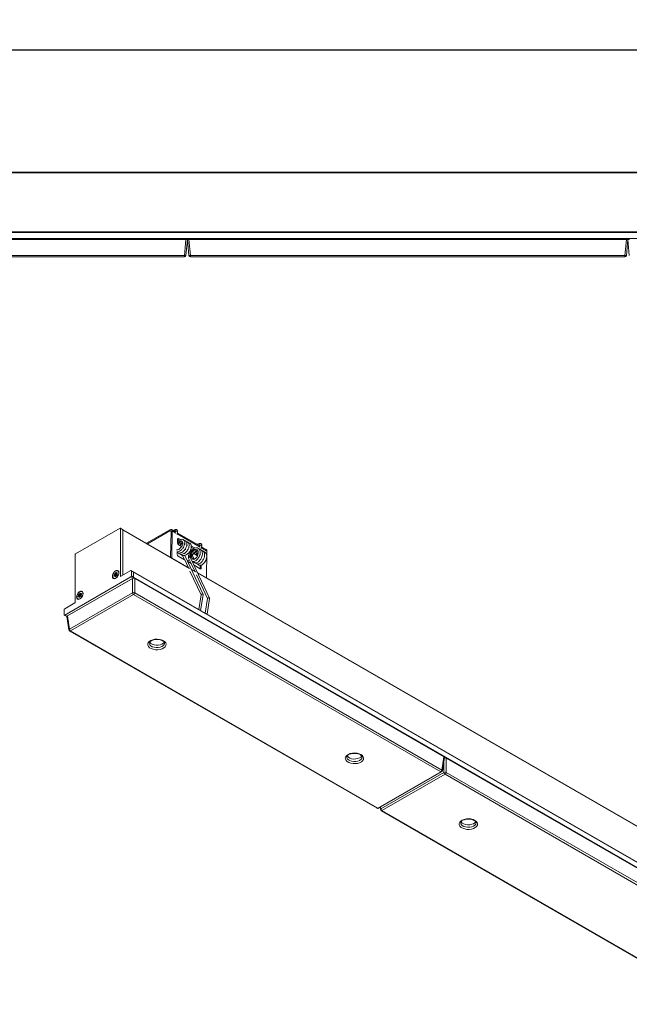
# Model space of a CAD drawing. Header units: millimetres. Extents: x 14 to 402, y 54 to 274.
# Tile 3 of 6: x 93 to 172, y 145 to 274. Entities that reach past the tile are written whole.
import ezdxf

# ---------------------------------------------------------------- set-up
doc = ezdxf.new("R2010")
doc.units = ezdxf.units.MM
doc.layers.add('SLD-0', color=179, linetype='Continuous')
doc.styles.add('SLDTEXTSTYLE0', font='TXT', dxfattribs={"width": 0.75})
doc.dimstyles.new('SLDDIMSTYLE1', dxfattribs={"dimtxt": 3, "dimasz": 3.302, "dimexe": 0, "dimexo": 0.0625, "dimgap": 0.75, "dimtad": 1, "dimdec": 1, "dimlfac": 5, "dimrnd": 1e-09, "dimzin": 12, "dimdsep": 46, "dimtxsty": 'SLDTEXTSTYLE0', "dimsah": 1, "dimcen": 0.09, "dimadec": 0, "dimazin": 3, "dimtfac": 1, "dimtdec": 1, "dimtofl": 0, "dimtmove": 0, "dimatfit": 3, "dimfxl": 0, "dimfrac": 2, "dimtolj": 1, "dimtzin": 12, "dimarcsym": 0})

# ---------------------------------------------------------------- blocks, each defined once
blk = doc.blocks.new('_D_3')
at = {"layer": 'SLD-0'}
for p, q in [((57.11, 255), (57.11, 270.97)), ((402.31, 255), (402.31, 270.97)), ((57.11, 269.97), (402.31, 269.97))]:
    blk.add_line(p, q, dxfattribs=at)
for points in [[(57.11, 269.97), (60.41, 269.46), (60.41, 270.48)], [(402.31, 269.97), (399.01, 270.48), (399.01, 269.46)]]:
    blk.add_solid(points, dxfattribs=at)
at = {"layer": 'SLD-0', "insert": (215.37, 273.84), "char_height": 3, "attachment_point": 1, "style": 'SLDTEXTSTYLE0'}
blk.add_mtext('1726', dxfattribs=at)

msp = doc.modelspace()

# ---------------------------------------------------------------- linework, layer by layer
at = {"color": 8, "linetype": 'Continuous', "lineweight": 15}
for p, q in [((71.428, 253.902), (388.065, 253.902)), ((115.192, 202.333), (106.484, 207.36)), ((112.774, 207.133), (112.632, 207.215)), ((113.403, 206.927), (112.915, 207.209)), ((116.56, 205.105), (113.57, 206.831)), ((117.441, 204.596), (116.727, 205.008)), ((105.653, 201.671), (105.6, 201.702)), ((105.745, 201.625), (105.701, 201.65)), ((105.715, 201.615), (105.705, 201.581)), ((105.766, 201.664), (105.741, 201.679)), ((116.04, 201.843), (115.42, 202.201)), ((340.115, 72.487), (116.268, 201.711)), ((105.428, 201.383), (105.475, 201.355)), ((105.555, 201.277), (105.531, 201.291)), ((105.577, 201.312), (105.533, 201.338)), ((105.583, 201.355), (105.57, 201.338)), ((105.705, 201.581), (105.707, 201.58)), ((106.201, 201.317), (106.243, 201.293)), ((107.846, 201.053), (107.827, 201.064)), ((100.761, 198.689), (100.808, 198.661)), ((100.888, 198.583), (100.864, 198.597)), ((100.91, 198.618), (100.866, 198.643)), ((100.916, 198.661), (100.903, 198.644)), ((100.986, 198.977), (100.933, 199.007)), ((101.078, 198.931), (101.034, 198.956)), ((101.048, 198.921), (101.039, 198.887)), ((101.039, 198.887), (101.04, 198.886)), ((101.099, 198.97), (101.074, 198.985)), ((99.201, 196.084), (99.219, 196.073)), ((148.345, 175.713), (148.345, 177.283)), ((148.434, 177.623), (148.4, 177.642)), ((140.086, 171.193), (140.121, 170.965))]:
    msp.add_line(p, q, dxfattribs=at)
at = {"color": 7, "linetype": 'Continuous', "lineweight": 15}
for p, q in [((71.498, 254.002), (388.059, 254.002)), ((57.509, 246.242), (401.909, 246.242)), ((401.909, 246.142), (57.509, 246.142)), ((57.509, 245.342), (401.909, 245.342)), ((114.709, 245.242), (57.708, 245.242)), ((114.524, 243.124), (114.709, 245.242)), ((114.709, 245.242), (114.882, 245.242)), ((114.909, 245.242), (114.723, 243.124)), ((115.108, 245.242), (114.882, 245.242)), ((115.094, 243.124), (114.909, 245.242)), ((115.108, 245.242), (115.293, 243.124)), ((172.109, 245.242), (115.108, 245.242)), ((171.924, 243.124), (172.109, 245.242)), ((172.109, 245.242), (172.282, 245.242)), ((172.309, 245.242), (172.123, 243.124)), ((172.508, 245.242), (172.282, 245.242)), ((172.494, 243.124), (172.309, 245.242)), ((57.893, 243.124), (114.524, 243.124)), ((114.524, 242.942), (57.893, 242.942)), ((114.524, 242.942), (114.524, 243.124)), ((115.293, 243.124), (171.924, 243.124)), ((115.293, 243.124), (115.293, 242.942)), ((171.924, 242.942), (115.293, 242.942)), ((171.924, 242.942), (171.924, 243.124)), ((106.13, 207.564), (100.332, 204.217)), ((106.463, 207.406), (106.18, 207.569)), ((106.201, 201.317), (106.201, 207.523)), ((106.484, 207.36), (106.201, 207.523)), ((115.171, 202.379), (106.463, 207.406)), ((106.484, 201.432), (106.484, 207.36)), ((112.632, 207.378), (109.572, 205.611)), ((112.632, 207.215), (109.713, 205.529)), ((112.632, 207.215), (112.632, 207.378)), ((112.724, 203.791), (112.774, 207.13)), ((112.774, 207.13), (112.915, 207.209)), ((113.351, 207.098), (112.832, 207.398)), ((112.863, 203.711), (112.915, 207.209)), ((113.339, 207.393), (113.023, 207.288)), ((113.324, 207.114), (113.355, 207.125)), ((113.361, 207.161), (113.351, 207.096)), ((113.366, 207.159), (113.361, 207.161)), ((113.554, 206.73), (113.618, 207.118)), ((116.508, 205.276), (113.592, 206.959)), ((113.613, 206.147), (113.605, 205.653)), ((113.615, 206.152), (113.756, 206.231)), ((113.869, 206.005), (113.615, 206.152)), ((114.013, 206.082), (113.756, 206.231)), ((114.152, 205.842), (114.14, 205.849)), ((114.594, 205.559), (114.551, 205.547)), ((116.496, 205.571), (116.179, 205.466)), ((113.588, 204.496), (113.583, 204.171)), ((113.744, 205.407), (114.151, 205.172)), ((113.972, 204.611), (113.948, 204.625)), ((114.255, 204.448), (114.231, 204.461)), ((114.365, 205.048), (114.454, 204.997)), ((114.481, 204.229), (114.664, 204.33)), ((114.729, 204.509), (114.729, 204.503)), ((114.876, 205.396), (114.836, 205.384)), ((115.141, 205.271), (115.131, 205.277)), ((115.267, 204.475), (115.409, 204.393)), ((115.42, 204.414), (115.279, 204.496)), ((115.897, 204.995), (115.408, 205.277)), ((115.732, 204.929), (115.414, 205.113)), ((115.685, 204.215), (115.502, 204.113)), ((115.863, 204.184), (116.224, 203.976)), ((115.886, 204.722), (115.938, 204.741)), ((116.169, 204.559), (116.221, 204.578)), ((116.221, 204.578), (116.253, 204.59)), ((116.48, 205.292), (116.512, 205.302)), ((116.518, 205.338), (116.507, 205.274)), ((116.523, 205.337), (116.518, 205.338)), ((116.599, 204.247), (116.556, 204.223)), ((116.71, 204.908), (116.774, 205.296)), ((117.358, 204.785), (116.748, 205.137)), ((117.388, 201.099), (117.441, 204.596)), ((100.261, 204.094), (100.261, 197.888)), ((113.722, 203.924), (114.551, 203.446)), ((114.28, 204.023), (114.551, 203.446)), ((114.554, 203.439), (115.007, 202.474)), ((116.956, 198.925), (114.566, 204.024)), ((115.167, 203.453), (114.904, 203.301)), ((114.943, 203.22), (115.4, 202.956)), ((115.066, 203.668), (115.4, 202.956)), ((115.223, 203.819), (115.223, 203.819)), ((115.302, 203.774), (115.306, 203.765)), ((117.804, 198.434), (115.329, 203.715)), ((115.403, 202.949), (115.855, 201.984)), ((115.436, 203.941), (115.578, 204.019)), ((115.436, 203.934), (115.578, 204.013)), ((115.436, 203.934), (115.436, 203.941)), ((115.578, 204.013), (115.578, 204.019)), ((115.637, 203.503), (115.609, 203.561)), ((116.132, 203.364), (116.087, 203.39)), ((116.415, 203.2), (116.37, 203.227)), ((116.44, 203.851), (116.506, 203.812)), ((116.519, 204.086), (116.601, 204.154)), ((116.579, 204.036), (116.58, 204.121)), ((105.477, 201.65), (105.51, 201.645)), ((105.477, 201.65), (105.49, 201.597)), ((105.51, 201.645), (105.523, 201.592)), ((105.531, 201.664), (105.546, 201.715)), ((105.531, 201.664), (105.585, 201.651)), ((105.546, 201.715), (105.6, 201.702)), ((105.585, 201.651), (105.6, 201.702)), ((105.705, 201.581), (105.585, 201.651)), ((105.655, 201.751), (105.653, 201.704)), ((105.653, 201.704), (105.653, 201.671)), ((105.666, 201.644), (105.729, 201.607)), ((105.669, 201.697), (105.708, 201.726)), ((105.669, 201.697), (105.701, 201.65)), ((105.701, 201.65), (105.741, 201.679)), ((105.708, 201.726), (105.741, 201.679)), ((105.743, 201.623), (105.708, 201.581)), ((105.873, 201.99), (105.845, 202.007)), ((107.544, 202.044), (106.243, 201.293)), ((107.877, 201.886), (107.594, 202.049)), ((107.615, 201.35), (107.615, 202.003)), ((107.898, 201.84), (107.615, 202.003)), ((351.405, 61.3), (107.877, 201.886)), ((107.898, 201.187), (107.898, 201.84)), ((351.426, 61.254), (107.898, 201.84)), ((115.236, 201.985), (116.694, 198.873)), ((116.02, 201.889), (115.398, 202.247)), ((115.791, 202.73), (116.55, 202.292)), ((340.096, 72.532), (116.247, 201.758)), ((116.553, 202.296), (116.559, 202.734)), ((116.553, 202.296), (116.694, 202.375)), ((116.694, 202.375), (116.7, 202.763)), ((98.918, 196.247), (107.544, 201.227)), ((99.201, 196.084), (107.827, 201.064)), ((107.757, 201.024), (99.271, 196.125)), ((105.285, 201.037), (105.313, 201.02)), ((105.387, 201.42), (105.422, 201.462)), ((105.428, 201.383), (105.387, 201.42)), ((105.402, 201.511), (105.452, 201.528)), ((105.426, 201.489), (105.402, 201.511)), ((105.46, 201.346), (105.421, 201.317)), ((105.422, 201.462), (105.463, 201.424)), ((105.426, 201.489), (105.477, 201.506)), ((105.428, 201.383), (105.463, 201.424)), ((105.477, 201.506), (105.452, 201.528)), ((105.573, 201.458), (105.452, 201.528)), ((105.49, 201.364), (105.462, 201.348)), ((105.583, 201.355), (105.463, 201.424)), ((105.475, 201.292), (105.476, 201.339)), ((105.475, 201.292), (105.531, 201.291)), ((105.476, 201.339), (105.533, 201.338)), ((105.597, 201.436), (105.477, 201.506)), ((105.49, 201.597), (105.523, 201.592)), ((105.61, 201.527), (105.49, 201.597)), ((105.584, 201.33), (105.52, 201.367)), ((105.644, 201.522), (105.523, 201.592)), ((105.531, 201.291), (105.533, 201.338)), ((105.573, 201.458), (105.597, 201.436)), ((105.598, 201.379), (105.583, 201.328)), ((105.644, 201.522), (105.61, 201.527)), ((105.64, 201.413), (105.611, 201.397)), ((105.619, 201.399), (105.662, 201.419)), ((105.653, 201.394), (105.619, 201.399)), ((105.648, 201.453), (105.623, 201.475)), ((105.623, 201.475), (105.657, 201.47)), ((105.653, 201.394), (105.696, 201.414)), ((105.696, 201.414), (105.662, 201.419)), ((105.699, 201.414), (105.696, 201.414)), ((105.7, 201.563), (105.7, 201.53)), ((105.703, 201.554), (105.727, 201.532)), ((105.703, 201.554), (105.709, 201.505)), ((105.709, 201.505), (105.733, 201.483)), ((105.727, 201.532), (105.733, 201.483)), ((105.733, 201.483), (105.736, 201.479)), ((107.827, 201.064), (107.544, 201.227)), ((107.615, 201.35), (107.898, 201.187)), ((107.757, 199.143), (107.757, 201.024)), ((107.898, 201.187), (351.426, 60.601)), ((108.039, 201.024), (108.039, 199.143)), ((148.345, 177.755), (108.039, 201.024)), ((116.084, 201.495), (117.543, 198.384)), ((99.533, 194.396), (107.757, 199.143)), ((100.988, 199.057), (100.986, 199.01)), ((101.206, 199.296), (101.178, 199.312)), ((108.039, 199.143), (148.083, 176.026)), ((100.219, 197.815), (98.918, 197.064)), ((107.898, 198.913), (99.674, 194.165)), ((100.618, 198.342), (100.646, 198.326)), ((100.72, 198.726), (100.755, 198.768)), ((100.761, 198.689), (100.72, 198.726)), ((100.735, 198.817), (100.786, 198.833)), ((100.759, 198.795), (100.735, 198.817)), ((100.793, 198.652), (100.754, 198.623)), ((100.755, 198.768), (100.796, 198.73)), ((100.759, 198.795), (100.81, 198.811)), ((100.761, 198.689), (100.796, 198.73)), ((100.81, 198.811), (100.786, 198.833)), ((100.906, 198.764), (100.786, 198.833)), ((100.823, 198.67), (100.795, 198.653)), ((100.916, 198.661), (100.796, 198.73)), ((100.808, 198.598), (100.809, 198.645)), ((100.808, 198.598), (100.864, 198.597)), ((100.809, 198.645), (100.866, 198.643)), ((100.81, 198.955), (100.843, 198.95)), ((100.81, 198.955), (100.823, 198.903)), ((100.93, 198.742), (100.81, 198.811)), ((100.823, 198.903), (100.856, 198.898)), ((100.943, 198.833), (100.823, 198.903)), ((100.843, 198.95), (100.856, 198.898)), ((100.917, 198.636), (100.853, 198.673)), ((100.977, 198.828), (100.856, 198.898)), ((100.864, 198.97), (100.879, 199.021)), ((100.864, 198.97), (100.918, 198.956)), ((100.864, 198.597), (100.866, 198.643)), ((100.879, 199.021), (100.933, 199.007)), ((100.906, 198.764), (100.93, 198.742)), ((100.931, 198.685), (100.917, 198.634)), ((100.918, 198.956), (100.933, 199.007)), ((101.039, 198.887), (100.918, 198.956)), ((100.977, 198.828), (100.943, 198.833)), ((100.973, 198.719), (100.945, 198.703)), ((100.952, 198.704), (100.995, 198.725)), ((100.986, 198.7), (100.952, 198.704)), ((100.981, 198.759), (100.956, 198.781)), ((100.956, 198.781), (100.99, 198.776)), ((100.986, 199.01), (100.986, 198.977)), ((100.986, 198.7), (101.029, 198.72)), ((101.029, 198.72), (100.995, 198.725)), ((100.999, 198.949), (101.062, 198.913)), ((101.002, 199.003), (101.042, 199.032)), ((101.002, 199.003), (101.034, 198.956)), ((101.032, 198.719), (101.029, 198.72)), ((101.033, 198.868), (101.033, 198.836)), ((101.034, 198.956), (101.074, 198.985)), ((101.036, 198.86), (101.06, 198.838)), ((101.036, 198.86), (101.042, 198.811)), ((101.076, 198.929), (101.041, 198.887)), ((101.042, 199.032), (101.074, 198.985)), ((101.042, 198.811), (101.066, 198.789)), ((101.06, 198.838), (101.066, 198.789)), ((101.066, 198.789), (101.069, 198.785)), ((147.942, 175.796), (107.898, 198.913)), ((116.697, 198.89), (116.38, 196.977)), ((116.62, 196.838), (116.96, 198.893)), ((117.545, 198.4), (117.229, 196.487)), ((117.469, 196.349), (117.809, 198.403)), ((98.847, 196.941), (98.847, 196.288)), ((98.868, 196.242), (99.151, 196.079)), ((98.918, 196.247), (99.201, 196.084)), ((99.151, 196.079), (99.212, 196.044)), ((99.213, 196.033), (99.476, 194.299)), ((99.271, 196.125), (99.533, 194.396)), ((99.574, 194.155), (139.618, 171.038)), ((99.674, 194.165), (139.718, 171.048)), ((111.939, 192.573), (111.938, 192.585)), ((137.677, 177.715), (137.677, 177.727)), ((148.083, 176.026), (148.345, 177.755)), ((148.14, 175.929), (148.403, 177.664)), ((148.627, 177.593), (148.627, 175.713)), ((188.933, 154.325), (148.627, 177.593)), ((139.718, 171.048), (147.942, 175.796)), ((139.818, 171.038), (148.042, 175.786)), ((140.121, 170.965), (148.345, 175.713)), ((148.486, 175.482), (140.262, 170.734)), ((188.53, 152.365), (148.486, 175.482)), ((148.627, 175.713), (188.671, 152.596)), ((140.02, 171.155), (140.064, 170.868)), ((140.162, 170.724), (180.206, 147.607)), ((140.262, 170.734), (180.306, 147.617)), ((152.527, 169.142), (152.526, 169.154))]:
    msp.add_line(p, q, dxfattribs=at)
at = {"color": 8, "linetype": 'Continuous', "lineweight": 15, "flags": 128}
for points in [[(113.361, 207.156), (113.328, 207.184), (113.302, 207.226), (113.288, 207.275), (113.289, 207.323), (113.303, 207.363), (113.329, 207.389), (113.339, 207.393)], [(113.361, 207.161), (113.37, 207.177), (113.398, 207.193), (113.439, 207.2), (113.488, 207.198), (113.538, 207.188), (113.58, 207.169)], [(113.58, 207.169), (113.608, 207.147), (113.618, 207.123), (113.618, 207.118)], [(116.517, 205.334), (116.484, 205.362), (116.459, 205.404), (116.445, 205.453), (116.445, 205.501), (116.459, 205.541), (116.486, 205.567), (116.496, 205.571)], [(116.518, 205.338), (116.527, 205.355), (116.554, 205.37), (116.596, 205.378), (116.645, 205.376), (116.694, 205.365), (116.736, 205.347)], [(116.736, 205.347), (116.765, 205.325), (116.775, 205.301), (116.774, 205.296)], [(105.583, 201.355), (105.589, 201.351), (105.59, 201.351)], [(100.916, 198.661), (100.922, 198.657), (100.923, 198.656)], [(109.939, 192.571), (109.944, 192.514), (110.008, 192.361), (110.142, 192.224), (110.334, 192.113), (110.572, 192.036), (110.836, 191.999), (111.109, 192.004), (111.368, 192.052), (111.596, 192.138), (111.775, 192.257), (111.892, 192.399), (111.938, 192.554), (111.939, 192.573)], [(135.677, 177.712), (135.683, 177.656), (135.747, 177.503), (135.88, 177.366), (136.073, 177.255), (136.31, 177.178), (136.575, 177.14), (136.847, 177.146), (137.107, 177.193), (137.334, 177.28), (137.513, 177.398), (137.63, 177.54), (137.677, 177.695), (137.677, 177.715)], [(150.527, 169.14), (150.532, 169.083), (150.596, 168.931), (150.73, 168.794), (150.922, 168.682), (151.16, 168.605), (151.424, 168.568), (151.696, 168.573), (151.956, 168.621), (152.184, 168.707), (152.363, 168.826), (152.48, 168.968), (152.526, 169.123), (152.527, 169.142)]]:
    msp.add_lwpolyline(points, dxfattribs=at)
at = {"color": 7, "linetype": 'Continuous', "lineweight": 15, "flags": 128}
for points in [[(115.541, 203.263), (115.605, 203.234), (115.708, 203.223), (115.882, 203.26), (116.054, 203.358), (116.266, 203.567), (116.446, 203.861), (116.554, 204.194), (116.573, 204.474), (116.537, 204.663), (116.434, 204.855), (116.337, 204.943), (116.216, 205.002), (116.003, 205.021), (115.824, 204.977), (115.663, 204.894), (115.45, 204.721), (115.335, 204.591), (115.226, 204.433), (115.131, 204.247), (115.065, 204.047), (115.065, 204.047), (115.042, 203.838), (115.064, 203.728)], [(115.498, 203.701), (115.554, 203.55), (115.673, 203.483), (115.833, 203.515), (116.007, 203.641), (116.164, 203.845), (116.276, 204.093), (116.324, 204.349), (116.295, 204.576), (116.193, 204.736), (116.03, 204.808), (115.828, 204.782), (115.62, 204.663), (115.431, 204.471), (115.31, 204.277), (115.235, 204.077), (115.216, 203.865), (115.223, 203.819), (115.223, 203.819)], [(115.282, 204.49), (115.281, 204.493), (115.279, 204.496), (115.276, 204.496), (115.273, 204.495), (115.27, 204.492), (115.267, 204.489), (115.265, 204.484), (115.265, 204.48), (115.265, 204.477), (115.267, 204.475), (115.27, 204.474), (115.273, 204.475), (115.276, 204.478), (115.279, 204.482), (115.281, 204.486), (115.282, 204.49)], [(115.409, 204.393), (115.411, 204.393), (115.415, 204.394), (115.418, 204.396), (115.42, 204.4), (115.422, 204.404), (115.423, 204.408)], [(115.423, 204.408), (115.422, 204.412), (115.42, 204.414)], [(115.064, 203.676), (115.056, 203.703), (115.064, 203.741), (115.091, 203.776), (115.132, 203.803), (115.18, 203.818), (115.223, 203.819)], [(105.14, 201.277), (105.166, 201.459), (105.24, 201.649), (105.352, 201.823), (105.491, 201.962), (105.638, 202.047), (105.777, 202.068), (105.89, 202.024), (105.963, 201.919), (105.989, 201.767), (105.963, 201.584), (105.89, 201.394), (105.777, 201.22), (105.638, 201.082), (105.491, 200.997), (105.352, 200.975), (105.24, 201.019), (105.166, 201.124), (105.14, 201.277)], [(105.686, 201.156), (105.542, 201.052), (105.4, 201.011), (105.281, 201.039), (105.2, 201.132), (105.169, 201.277), (105.191, 201.456), (105.263, 201.644), (105.376, 201.815), (105.515, 201.946), (105.66, 202.02), (105.792, 202.027), (105.894, 201.966), (105.951, 201.844), (105.956, 201.679), (105.908, 201.493), (105.814, 201.31), (105.686, 201.156)], [(105.402, 201.511), (105.393, 201.526), (105.39, 201.547), (105.394, 201.571), (105.405, 201.596), (105.42, 201.619), (105.439, 201.637), (105.458, 201.648), (105.477, 201.65)], [(105.546, 201.715), (105.556, 201.74), (105.572, 201.763), (105.59, 201.781), (105.61, 201.791), (105.628, 201.793), (105.643, 201.787), (105.652, 201.772), (105.655, 201.751)], [(105.6, 201.702), (105.605, 201.714), (105.613, 201.726), (105.623, 201.735), (105.632, 201.74), (105.641, 201.741), (105.649, 201.737), (105.653, 201.73), (105.654, 201.728)], [(105.653, 201.704), (105.653, 201.701), (105.654, 201.698), (105.656, 201.696), (105.658, 201.694), (105.66, 201.694), (105.663, 201.694), (105.666, 201.695), (105.669, 201.697)], [(105.653, 201.671), (105.654, 201.663), (105.656, 201.654), (105.661, 201.647), (105.667, 201.643), (105.675, 201.641), (105.683, 201.642), (105.692, 201.645), (105.701, 201.65)], [(105.708, 201.726), (105.728, 201.736), (105.746, 201.738), (105.761, 201.731), (105.77, 201.717), (105.773, 201.696), (105.769, 201.671), (105.758, 201.646), (105.743, 201.623)], [(105.741, 201.679), (105.75, 201.685), (105.759, 201.685), (105.767, 201.682), (105.77, 201.677)], [(105.421, 201.317), (105.401, 201.307), (105.383, 201.305), (105.368, 201.312), (105.359, 201.327), (105.356, 201.348), (105.361, 201.372), (105.371, 201.397), (105.387, 201.42)], [(105.431, 201.325), (105.426, 201.325), (105.419, 201.328), (105.414, 201.336), (105.413, 201.346), (105.415, 201.359), (105.42, 201.371), (105.428, 201.383)], [(105.452, 201.528), (105.448, 201.535), (105.447, 201.545), (105.449, 201.558), (105.454, 201.57), (105.462, 201.582), (105.471, 201.591), (105.481, 201.596), (105.49, 201.597)], [(105.476, 201.339), (105.476, 201.342), (105.475, 201.345), (105.473, 201.347), (105.471, 201.349), (105.469, 201.35), (105.466, 201.349), (105.463, 201.348), (105.46, 201.346)], [(105.583, 201.328), (105.573, 201.303), (105.558, 201.28), (105.539, 201.262), (105.519, 201.252), (105.501, 201.25), (105.486, 201.257), (105.477, 201.271), (105.475, 201.292)], [(105.533, 201.338), (105.532, 201.348), (105.529, 201.357), (105.525, 201.363), (105.519, 201.368), (105.511, 201.37), (105.503, 201.369), (105.494, 201.366), (105.49, 201.364)], [(105.547, 201.27), (105.544, 201.27), (105.537, 201.273), (105.532, 201.281), (105.531, 201.291)], [(105.586, 201.517), (105.58, 201.51), (105.575, 201.502), (105.571, 201.494), (105.568, 201.485), (105.567, 201.477), (105.567, 201.469), (105.569, 201.463), (105.573, 201.458)], [(105.616, 201.522), (105.603, 201.5), (105.58, 201.455)], [(105.727, 201.532), (105.736, 201.517), (105.739, 201.497), (105.735, 201.472), (105.725, 201.447), (105.709, 201.424), (105.69, 201.406), (105.671, 201.396), (105.653, 201.394)], [(100.473, 198.583), (100.499, 198.765), (100.573, 198.955), (100.686, 199.129), (100.824, 199.267), (100.971, 199.352), (101.11, 199.374), (101.223, 199.33), (101.296, 199.225), (101.322, 199.072), (101.296, 198.89), (101.223, 198.7), (101.11, 198.526), (100.971, 198.387), (100.824, 198.302), (100.686, 198.281), (100.573, 198.325), (100.499, 198.43), (100.473, 198.583)], [(101.019, 198.462), (100.875, 198.358), (100.733, 198.317), (100.614, 198.344), (100.534, 198.438), (100.502, 198.583), (100.524, 198.762), (100.596, 198.95), (100.709, 199.121), (100.848, 199.252), (100.993, 199.326), (101.125, 199.333), (101.227, 199.271), (101.284, 199.15), (101.289, 198.985), (101.241, 198.799), (101.147, 198.616), (101.019, 198.462)], [(100.879, 199.021), (100.889, 199.046), (100.905, 199.069), (100.923, 199.087), (100.943, 199.097), (100.961, 199.099), (100.976, 199.092), (100.985, 199.078), (100.988, 199.057)], [(100.933, 199.007), (100.939, 199.02), (100.946, 199.031), (100.956, 199.04), (100.965, 199.046), (100.975, 199.047), (100.982, 199.043), (100.986, 199.036), (100.987, 199.034)], [(100.754, 198.623), (100.734, 198.613), (100.716, 198.611), (100.701, 198.618), (100.692, 198.632), (100.69, 198.653), (100.694, 198.678), (100.704, 198.703), (100.72, 198.726)], [(100.735, 198.817), (100.726, 198.832), (100.723, 198.853), (100.727, 198.877), (100.738, 198.902), (100.753, 198.925), (100.772, 198.943), (100.792, 198.953), (100.81, 198.955)], [(100.764, 198.631), (100.759, 198.631), (100.752, 198.634), (100.747, 198.642), (100.746, 198.652), (100.748, 198.664), (100.753, 198.677), (100.761, 198.689)], [(100.786, 198.833), (100.781, 198.841), (100.78, 198.851), (100.782, 198.864), (100.787, 198.876), (100.795, 198.888), (100.804, 198.896), (100.814, 198.902), (100.823, 198.903)], [(100.809, 198.645), (100.809, 198.648), (100.808, 198.651), (100.807, 198.653), (100.804, 198.655), (100.802, 198.655), (100.799, 198.655), (100.796, 198.654), (100.793, 198.652)], [(100.917, 198.634), (100.906, 198.609), (100.891, 198.586), (100.872, 198.568), (100.852, 198.558), (100.834, 198.556), (100.82, 198.562), (100.81, 198.577), (100.808, 198.598)], [(100.866, 198.643), (100.865, 198.654), (100.862, 198.662), (100.858, 198.669), (100.852, 198.674), (100.844, 198.676), (100.836, 198.675), (100.827, 198.672), (100.823, 198.67)], [(100.88, 198.575), (100.877, 198.576), (100.87, 198.579), (100.866, 198.586), (100.864, 198.597)], [(100.919, 198.823), (100.913, 198.816), (100.908, 198.808), (100.904, 198.8), (100.901, 198.791), (100.9, 198.783), (100.9, 198.775), (100.902, 198.769), (100.906, 198.764)], [(100.937, 198.808), (100.936, 198.806), (100.913, 198.761)], [(100.986, 199.01), (100.986, 199.007), (100.987, 199.004), (100.989, 199.002), (100.991, 199), (100.993, 199), (100.996, 199), (100.999, 199.001), (101.002, 199.003)], [(100.986, 198.977), (100.987, 198.969), (100.99, 198.96), (100.994, 198.953), (101, 198.949), (101.008, 198.947), (101.016, 198.947), (101.025, 198.951), (101.034, 198.956)], [(101.06, 198.838), (101.07, 198.823), (101.072, 198.802), (101.068, 198.778), (101.058, 198.753), (101.042, 198.73), (101.023, 198.712), (101.004, 198.701), (100.986, 198.7)], [(101.042, 199.032), (101.061, 199.042), (101.079, 199.044), (101.094, 199.037), (101.103, 199.022), (101.106, 199.001), (101.102, 198.977), (101.091, 198.952), (101.076, 198.929)], [(101.074, 198.985), (101.083, 198.99), (101.093, 198.991), (101.1, 198.988), (101.103, 198.983)], [(111.787, 192.9), (111.971, 192.763), (112.091, 192.603), (112.138, 192.432), (112.11, 192.259), (112.008, 192.095), (111.839, 191.952), (111.613, 191.837), (111.345, 191.758), (111.052, 191.72), (110.751, 191.726), (110.462, 191.774), (110.203, 191.863), (109.99, 191.985), (109.837, 192.135), (109.753, 192.302), (109.744, 192.475), (109.81, 192.645), (109.946, 192.799), (110.145, 192.93), (110.394, 193.027), (110.677, 193.086), (110.976, 193.102), (111.273, 193.075), (111.549, 193.006), (111.787, 192.9)], [(109.984, 192.727), (110.008, 192.688), (110.142, 192.551), (110.334, 192.44), (110.572, 192.363), (110.836, 192.326), (111.109, 192.331), (111.368, 192.379), (111.596, 192.465), (111.775, 192.583), (111.888, 192.718)], [(137.526, 178.041), (137.71, 177.904), (137.83, 177.745), (137.877, 177.573), (137.848, 177.4), (137.746, 177.237), (137.577, 177.093), (137.352, 176.978), (137.084, 176.9), (136.79, 176.862), (136.49, 176.867), (136.201, 176.916), (135.942, 177.004), (135.729, 177.127), (135.576, 177.276), (135.492, 177.443), (135.483, 177.617), (135.548, 177.786), (135.685, 177.941), (135.884, 178.071), (136.132, 178.169), (136.416, 178.227), (136.715, 178.244), (137.012, 178.217), (137.288, 178.148), (137.526, 178.041)], [(135.723, 177.868), (135.747, 177.829), (135.88, 177.692), (136.073, 177.581), (136.31, 177.504), (136.575, 177.467), (136.847, 177.472), (137.107, 177.52), (137.334, 177.606), (137.513, 177.725), (137.627, 177.86)], [(152.375, 169.469), (152.559, 169.332), (152.679, 169.172), (152.726, 169.001), (152.698, 168.828), (152.596, 168.665), (152.427, 168.521), (152.201, 168.406), (151.933, 168.327), (151.639, 168.289), (151.339, 168.295), (151.05, 168.343), (150.791, 168.432), (150.578, 168.554), (150.425, 168.704), (150.341, 168.871), (150.332, 169.044), (150.397, 169.214), (150.534, 169.368), (150.733, 169.499), (150.982, 169.596), (151.265, 169.655), (151.564, 169.671), (151.861, 169.644), (152.137, 169.575), (152.375, 169.469)], [(150.572, 169.296), (150.596, 169.257), (150.73, 169.12), (150.922, 169.009), (151.16, 168.932), (151.424, 168.895), (151.696, 168.9), (151.956, 168.948), (152.184, 169.034), (152.363, 169.152), (152.476, 169.287)]]:
    msp.add_lwpolyline(points, dxfattribs=at)
at = {"color": 7, "linetype": 'Continuous', "lineweight": 15}
for centre, radius, start, end in [((114.624, 243.701), 0.585, 260.19647, 279.80353), ((114.524, 243.142), 0.2, 270, 355), ((115.193, 243.701), 0.585, 260.19647, 279.80353), ((115.293, 243.142), 0.2, 185, 270), ((172.024, 243.701), 0.585, 260.19743, 279.80257), ((171.924, 243.142), 0.2, 270, 355), ((106.158, 207.53), 0.0437, 350.78611, 129.20314), ((106.433, 207.365), 0.0506, 354.5644, 54.12317), ((112.743, 207.241), 0.176, 349.30258, 128.95493), ((112.688, 207.146), 0.0878, 349.30306, 128.95377), ((100.415, 204.087), 0.154, 122.60563, 177.39449), ((117.248, 204.625), 0.195, 351.68271, 55.67188), ((105.507, 201.669), 0.0242, 277.59849, 349.41304), ((105.514, 201.664), 0.0727, 277.59866, 349.41312), ((107.572, 202.01), 0.0437, 350.78592, 129.20315), ((107.848, 201.845), 0.0499, 354.12837, 54.5592), ((107.85, 201.846), 0.0486, 353.19556, 55.49201), ((105.407, 201.478), 0.0221, 312.00269, 28.888), ((105.419, 201.473), 0.0663, 312.00199, 28.88903), ((105.589, 201.495), 0.04, 246.39112, 329.94127), ((105.609, 201.497), 0.0306, 88.37932, 138.39129), ((105.613, 201.473), 0.04, 246.39133, 329.9412), ((105.622, 201.375), 0.0242, 97.59802, 169.4138), ((105.585, 201.493), 0.0425, 334.35841, 53.84167), ((105.659, 201.382), 0.0366, 85.23179, 122.26037), ((105.634, 201.595), 0.0727, 277.59866, 349.41312), ((105.625, 201.493), 0.0349, 12.22829, 57.94631), ((105.611, 201.489), 0.0491, 337.44647, 13.71193), ((105.722, 201.565), 0.0221, 132.00256, 208.88813), ((105.735, 201.528), 0.035, 177.47372, 221.9558), ((106.227, 201.313), 0.0262, 170.786, 309.20309), ((107.462, 201.357), 0.154, 302.6055, 357.39456), ((107.745, 201.194), 0.154, 302.6055, 357.39456), ((107.898, 198.804), 0.368, 67.47913, 112.52161), ((108.066, 199.174), 0.311, 185.6887, 237.1987), ((107.73, 199.174), 0.311, 302.80083, 354.31103), ((100.169, 197.893), 0.0922, 302.60534, 357.39451), ((100.74, 198.784), 0.0221, 312.00161, 28.89006), ((100.752, 198.779), 0.0663, 312.00199, 28.88903), ((100.84, 198.974), 0.0242, 277.59849, 349.41304), ((100.847, 198.97), 0.0727, 277.59866, 349.41312), ((100.922, 198.801), 0.04, 246.39073, 329.94166), ((100.942, 198.803), 0.0306, 88.37946, 138.39115), ((100.946, 198.779), 0.04, 246.39133, 329.9412), ((100.955, 198.68), 0.0242, 97.59802, 169.4138), ((100.918, 198.799), 0.0425, 334.35889, 53.84118), ((100.992, 198.688), 0.0366, 85.23183, 122.26075), ((100.967, 198.9), 0.0727, 277.59866, 349.41312), ((100.958, 198.799), 0.0349, 12.22829, 57.94631), ((100.945, 198.795), 0.0491, 337.44647, 13.71193), ((101.055, 198.871), 0.0221, 132.00247, 208.88871), ((101.068, 198.834), 0.035, 177.47399, 221.95488), ((99.001, 196.934), 0.154, 122.60538, 177.39468), ((98.89, 196.281), 0.0437, 170.7856, 309.20347), ((99.171, 196.125), 0.0503, 245.69271, 305.61773), ((99.674, 194.329), 0.2, 188.61629, 240.00269), ((99.842, 194.426), 0.311, 185.6887, 237.1987), ((147.774, 176.057), 0.311, 302.80083, 354.31103), ((147.942, 175.959), 0.2, 299.99731, 351.38371), ((148.486, 175.373), 0.368, 67.47913, 112.52161), ((148.654, 175.743), 0.311, 185.6887, 237.1987), ((148.318, 175.743), 0.311, 302.80083, 354.31103), ((139.718, 171.212), 0.2, 240.00269, 299.99731), ((140.262, 170.898), 0.2, 188.61629, 240.00269), ((140.43, 170.996), 0.311, 185.6887, 237.1987)]:
    msp.add_arc(centre, radius, start, end, dxfattribs=at)
at = {"color": 8, "linetype": 'Continuous', "lineweight": 15}
for centre, radius, start, end in [((105.505, 201.421), 0.103, 320.05235, 335.97754), ((105.555, 201.407), 0.051, 331.82947, 34.77244), ((100.838, 198.727), 0.103, 320.05235, 335.97754), ((100.888, 198.713), 0.051, 331.82984, 34.77207), ((99.579, 194.303), 0.103, 116.63045, 182.64449), ((99.616, 194.243), 0.0969, 244.41344, 306.89699), ((148.034, 175.932), 0.106, 358.43707, 62.286), ((148.001, 175.877), 0.0995, 234.0257, 294.66531), ((139.659, 171.129), 0.0995, 245.3289, 305.98153), ((139.776, 171.129), 0.0995, 234.0257, 294.66531), ((140.167, 170.872), 0.103, 116.63045, 182.64449), ((140.203, 170.812), 0.0969, 244.41344, 306.89699)]:
    msp.add_arc(centre, radius, start, end, dxfattribs=at)
at = {"color": 7, "linetype": 'Continuous', "lineweight": 15}
for centre, major_axis, ratio, start_param, end_param in [((113.747, 205.572), (-0.097, 0.175), 0.587367, 0.7945175, 2.3653138), ((113.754, 206.066), (-0.097, 0.175), 0.587367, 5.5069065, 7.0777028), ((114.449, 204.671), (-0.193, 0.346), 0.587367, 4.6431226, 4.8763943), ((115.858, 203.858), (-0.193, 0.346), 0.587367, 5.5069065, 7.0777028), ((113.724, 204.089), (-0.097, 0.175), 0.587367, 0.7945175, 2.3653138), ((115.716, 203.772), (-0.193, 0.346), 0.587367, 0.7945175, 2.0551944), ((115.716, 203.779), (-0.193, 0.346), 0.587367, 6.2831571, 7.0777028), ((115.858, 203.851), (-0.193, 0.346), 0.587367, 0.7945175, 2.3653138), ((116.553, 202.456), (-0.097, 0.175), 0.587367, 2.3653138, 3.9361102), ((107.898, 200.941), (0.2, 0), 0.5816896, 0.7891963, 2.3523964), ((99.414, 196.043), (0.202, 0), 0.5729191, 2.3599926, 3.228188), ((148.202, 177.674), (0.202, 0), 0.5729191, 6.1965899, 7.0647854), ((148.486, 177.51), (0.2, 0), 0.5816896, 0.7891963, 2.0418656)]:
    msp.add_ellipse(centre, major_axis=major_axis, ratio=ratio, start_param=start_param, end_param=end_param, dxfattribs=at)
for points, knots in [([(113.618, 207.118), (113.62, 207.137), (113.624, 207.176), (113.617, 207.236), (113.597, 207.294), (113.565, 207.343), (113.521, 207.38), (113.468, 207.401), (113.406, 207.409), (113.361, 207.399), (113.339, 207.393)], [0, 0, 0, 0, 0.1046665, 0.2205678, 0.345509, 0.4762596, 0.6089364, 0.7411705, 0.8720813, 1, 1, 1, 1]), ([(113.468, 204.756), (113.47, 204.755), (113.523, 204.725), (113.671, 204.755), (113.881, 204.855), (114.081, 205.044), (114.232, 205.278), (114.317, 205.521), (114.324, 205.731), (114.255, 205.875), (114.124, 205.929), (113.956, 205.879), (113.779, 205.743), (113.685, 205.598), (113.641, 205.529)], [0, 0, 0, 0, 0.0029135, 0.0941266, 0.1851516, 0.276911, 0.3679534, 0.4591379, 0.5508372, 0.6417882, 0.7332108, 0.8247112, 0.9156512, 1, 1, 1, 1]), ([(113.535, 204.491), (113.59, 204.493), (113.707, 204.496), (113.914, 204.584), (114.147, 204.755), (114.368, 205.023), (114.517, 205.325), (114.574, 205.588), (114.567, 205.803), (114.505, 205.961), (114.41, 206.062), (114.289, 206.125), (114.122, 206.131), (113.953, 206.069), (113.793, 205.96), (113.674, 205.846), (113.614, 205.758), (113.607, 205.748)], [0, 0, 0, 0, 0.0562962, 0.1212571, 0.2086945, 0.3033541, 0.398516, 0.4825339, 0.5448591, 0.6182338, 0.6662297, 0.7175968, 0.7952266, 0.8555635, 0.9111277, 0.9891921, 1, 1, 1, 1]), ([(113.586, 204.394), (113.65, 204.364), (113.768, 204.308), (113.981, 204.334), (114.196, 204.419), (114.43, 204.592), (114.651, 204.86), (114.8, 205.162), (114.857, 205.425), (114.85, 205.64), (114.788, 205.799), (114.692, 205.897), (114.602, 205.953), (114.526, 205.95), (114.496, 205.949)], [0, 0, 0, 0, 0.09374503, 0.17353821, 0.25057205, 0.35425844, 0.46650955, 0.57935666, 0.6789883, 0.75289604, 0.8399064, 0.89682222, 0.95773539, 1, 1, 1, 1]), ([(113.701, 205.446), (113.705, 205.457), (113.745, 205.554), (113.87, 205.701), (114.043, 205.838), (114.196, 205.885), (114.259, 205.845), (114.282, 205.83)], [0, 0, 0, 0, 0.0367275, 0.3041669, 0.5693949, 0.8358433, 1, 1, 1, 1]), ([(113.712, 205.435), (113.721, 205.453), (113.754, 205.521), (113.827, 205.623), (113.923, 205.73), (114.006, 205.799), (114.052, 205.82), (114.068, 205.828)], [0, 0, 0, 0, 0.0935381, 0.3580423, 0.6163615, 0.8656573, 1, 1, 1, 1]), ([(113.732, 204.344), (113.733, 204.342), (113.759, 204.296), (113.863, 204.216), (114.041, 204.147), (114.263, 204.169), (114.479, 204.256), (114.713, 204.429), (114.934, 204.697), (115.083, 204.999), (115.14, 205.262), (115.133, 205.477), (115.071, 205.635), (114.975, 205.734), (114.885, 205.789), (114.809, 205.787), (114.778, 205.786)], [0, 0, 0, 0, 0.0025052, 0.0614355, 0.1611078, 0.2349704, 0.3062777, 0.4022573, 0.5061646, 0.6106234, 0.7028494, 0.7712634, 0.8518064, 0.9044916, 0.9608767, 1, 1, 1, 1]), ([(114.311, 205.722), (114.286, 205.717), (114.207, 205.701), (114.061, 205.568), (113.942, 205.423), (113.902, 205.328), (113.898, 205.318)], [0, 0, 0, 0, 0.17624525, 0.56301309, 0.95283189, 1, 1, 1, 1]), ([(113.979, 205.271), (113.985, 205.287), (114.026, 205.387), (114.15, 205.53), (114.275, 205.649), (114.332, 205.662), (114.335, 205.663)], [0, 0, 0, 0, 0.08131036, 0.53027645, 0.97553381, 1, 1, 1, 1]), ([(113.991, 205.264), (114.001, 205.285), (114.035, 205.356), (114.11, 205.461), (114.206, 205.565), (114.275, 205.625), (114.307, 205.642), (114.309, 205.643)], [0, 0, 0, 0, 0.1196103, 0.4144918, 0.7024803, 0.9804121, 1, 1, 1, 1]), ([(114.015, 204.18), (114.016, 204.179), (114.042, 204.132), (114.146, 204.052), (114.324, 203.984), (114.546, 204.006), (114.762, 204.093), (114.996, 204.265), (115.217, 204.533), (115.366, 204.835), (115.423, 205.098), (115.415, 205.313), (115.354, 205.472), (115.258, 205.571), (115.168, 205.626), (115.092, 205.624), (115.061, 205.623)], [0, 0, 0, 0, 0.0025052, 0.0614355, 0.1611072, 0.23497, 0.3062778, 0.4022571, 0.5061645, 0.6106233, 0.7028494, 0.7712635, 0.8518063, 0.9044915, 0.960877, 1, 1, 1, 1]), ([(114.068, 205.828), (114.082, 205.836), (114.125, 205.86), (114.161, 205.864), (114.186, 205.866)], [0, 0, 0, 0, 0.3197752, 1, 1, 1, 1]), ([(114.528, 205.43), (114.547, 205.448), (114.569, 205.468), (114.589, 205.478), (114.592, 205.48)], [0, 0, 0, 0, 0.8956476, 1, 1, 1, 1]), ([(114.529, 205.436), (114.556, 205.463), (114.587, 205.493), (114.615, 205.499), (114.617, 205.5)], [0, 0, 0, 0, 0.8929089, 1, 1, 1, 1]), ([(116.775, 205.296), (116.777, 205.315), (116.781, 205.354), (116.773, 205.414), (116.754, 205.471), (116.721, 205.521), (116.678, 205.557), (116.625, 205.579), (116.562, 205.587), (116.518, 205.576), (116.496, 205.571)], [0, 0, 0, 0, 0.104673, 0.2205678, 0.3455161, 0.476267, 0.6089441, 0.7411785, 0.872081, 1, 1, 1, 1]), ([(114.811, 205.267), (114.83, 205.285), (114.852, 205.305), (114.872, 205.315), (114.874, 205.316)], [0, 0, 0, 0, 0.8956476, 1, 1, 1, 1]), ([(114.812, 205.273), (114.839, 205.3), (114.87, 205.33), (114.897, 205.336), (114.9, 205.337)], [0, 0, 0, 0, 0.8929089, 1, 1, 1, 1]), ([(115.302, 203.774), (115.296, 203.838), (115.286, 203.965), (115.368, 204.21), (115.512, 204.446), (115.708, 204.64), (115.921, 204.754), (116.105, 204.783), (116.187, 204.732), (116.218, 204.713)], [0, 0, 0, 0, 0.1518306, 0.3025182, 0.4533518, 0.605121, 0.7556353, 0.9068421, 1, 1, 1, 1]), ([(115.32, 204.001), (115.335, 204.051), (115.365, 204.152), (115.444, 204.303), (115.538, 204.442), (115.646, 204.559), (115.738, 204.639), (115.793, 204.671), (115.809, 204.68)], [0, 0, 0, 0, 0.1952317, 0.3870022, 0.5704205, 0.7500724, 0.9237053, 1, 1, 1, 1]), ([(116.256, 204.637), (116.208, 204.635), (116.095, 204.63), (115.9, 204.509), (115.733, 204.349), (115.664, 204.23), (115.641, 204.19)], [0, 0, 0, 0, 0.2226346, 0.5310251, 0.8418496, 1, 1, 1, 1]), ([(115.685, 203.225), (115.689, 203.218), (115.711, 203.169), (115.78, 203.115), (115.88, 203.067), (116.01, 203.053), (116.167, 203.087), (116.358, 203.197), (116.561, 203.397), (116.742, 203.693), (116.847, 204.017), (116.867, 204.292), (116.825, 204.519), (116.739, 204.682), (116.621, 204.784), (116.527, 204.84), (116.457, 204.843), (116.436, 204.844)], [0, 0, 0, 0, 0.0100986, 0.0690919, 0.1225577, 0.1686845, 0.2414317, 0.3146964, 0.4130325, 0.5175308, 0.6230859, 0.7138089, 0.7817474, 0.8651415, 0.9191428, 0.9752096, 1, 1, 1, 1]), ([(115.763, 204.21), (115.776, 204.232), (115.835, 204.333), (115.992, 204.471), (116.166, 204.581), (116.26, 204.585), (116.288, 204.586)], [0, 0, 0, 0, 0.10390559, 0.47450951, 0.84205202, 1, 1, 1, 1]), ([(115.776, 204.207), (115.792, 204.23), (115.837, 204.299), (115.929, 204.395), (116.021, 204.476), (116.075, 204.507), (116.092, 204.517)], [0, 0, 0, 0, 0.1801292, 0.5230029, 0.8543881, 1, 1, 1, 1]), ([(115.938, 204.741), (115.949, 204.745), (115.993, 204.763), (116.032, 204.764), (116.062, 204.765)], [0, 0, 0, 0, 0.2447174, 1, 1, 1, 1]), ([(115.968, 203.062), (115.972, 203.055), (115.994, 203.006), (116.062, 202.951), (116.163, 202.904), (116.293, 202.889), (116.45, 202.923), (116.641, 203.034), (116.843, 203.234), (117.025, 203.53), (117.13, 203.853), (117.15, 204.129), (117.108, 204.355), (117.021, 204.518), (116.904, 204.621), (116.811, 204.677), (116.743, 204.68), (116.723, 204.681)], [0, 0, 0, 0, 0.0101134, 0.069193, 0.1227371, 0.1689314, 0.2417851, 0.3151571, 0.4136372, 0.5182885, 0.623998, 0.7148535, 0.7828913, 0.8664081, 0.9204878, 0.9766374, 1, 1, 1, 1]), ([(116.316, 204.41), (116.272, 204.388), (116.159, 204.33), (116.038, 204.212), (115.985, 204.126), (115.98, 204.116)], [0, 0, 0, 0, 0.3559682, 0.9304836, 1, 1, 1, 1]), ([(116.06, 204.07), (116.069, 204.084), (116.124, 204.175), (116.221, 204.272), (116.305, 204.316), (116.319, 204.323)], [0, 0, 0, 0, 0.13129205, 0.8562418, 1, 1, 1, 1]), ([(116.072, 204.063), (116.084, 204.08), (116.125, 204.142), (116.209, 204.232), (116.283, 204.29), (116.318, 204.317)], [0, 0, 0, 0, 0.1665113, 0.6045163, 1, 1, 1, 1]), ([(116.251, 202.899), (116.254, 202.892), (116.277, 202.843), (116.345, 202.788), (116.446, 202.74), (116.576, 202.726), (116.733, 202.76), (116.924, 202.87), (117.126, 203.071), (117.308, 203.367), (117.413, 203.69), (117.433, 203.966), (117.391, 204.192), (117.304, 204.355), (117.186, 204.458), (117.094, 204.513), (117.026, 204.516), (117.006, 204.517)], [0, 0, 0, 0, 0.0101134, 0.069193, 0.1227372, 0.1689315, 0.2417852, 0.3151572, 0.4136374, 0.5182885, 0.6239981, 0.714854, 0.7828919, 0.8664081, 0.9204885, 0.9766373, 1, 1, 1, 1]), ([(115.091, 203.776), (115.09, 203.775), (115.08, 203.764), (115.065, 203.741), (115.057, 203.706), (115.058, 203.68), (115.065, 203.67), (115.066, 203.669)], [0, 0, 0, 0, 0.0223955, 0.3310042, 0.6411987, 0.9565872, 1, 1, 1, 1]), ([(115.223, 203.819), (115.218, 203.819), (115.199, 203.821), (115.164, 203.816), (115.122, 203.8), (115.101, 203.784), (115.091, 203.776)], [0, 0, 0, 0, 0.1156026, 0.4221922, 0.7154262, 1, 1, 1, 1]), ([(115.223, 203.819), (115.227, 203.801), (115.235, 203.768), (115.266, 203.727), (115.293, 203.702), (115.31, 203.688), (115.322, 203.68), (115.332, 203.674), (115.338, 203.67), (115.344, 203.668), (115.348, 203.669), (115.347, 203.679), (115.332, 203.709), (115.313, 203.75), (115.302, 203.774)], [0, 0, 0, 0, 0.1880882, 0.3381072, 0.4130353, 0.4452681, 0.4777946, 0.4971209, 0.516504, 0.5399407, 0.5763923, 0.6455821, 0.7907547, 1, 1, 1, 1]), ([(115.302, 203.804), (115.301, 203.809), (115.292, 203.861), (115.307, 203.935), (115.32, 204.001)], [0, 0, 0, 0, 0.1061913, 1, 1, 1, 1]), ([(115.381, 203.984), (115.368, 203.95), (115.336, 203.862), (115.332, 203.772), (115.329, 203.715)], [0, 0, 0, 0, 0.3755376, 1, 1, 1, 1]), ([(116.524, 204.102), (116.536, 204.115), (116.56, 204.141), (116.587, 204.153), (116.602, 204.16)], [0, 0, 0, 0, 0.4853042, 1, 1, 1, 1]), ([(105.623, 201.475), (105.622, 201.477), (105.621, 201.482), (105.616, 201.49), (105.61, 201.497), (105.603, 201.504), (105.597, 201.51), (105.593, 201.513), (105.589, 201.515), (105.588, 201.517), (105.587, 201.517), (105.586, 201.517), (105.586, 201.517), (105.586, 201.517)], [0, 0, 0, 0, 0.1675576, 0.3067534, 0.4995861, 0.6523282, 0.7595717, 0.8832105, 0.9425123, 0.9831253, 0.9945681, 0.9980635, 1, 1, 1, 1]), ([(105.657, 201.47), (105.661, 201.47), (105.67, 201.469), (105.686, 201.474), (105.701, 201.482), (105.711, 201.491), (105.716, 201.495)], [0, 0, 0, 0, 0.2500059, 0.499984, 0.749371, 1, 1, 1, 1]), ([(100.956, 198.781), (100.955, 198.783), (100.954, 198.787), (100.949, 198.795), (100.943, 198.803), (100.936, 198.81), (100.93, 198.816), (100.926, 198.819), (100.922, 198.821), (100.921, 198.822), (100.92, 198.823), (100.92, 198.823), (100.919, 198.823), (100.919, 198.823)], [0, 0, 0, 0, 0.1675576, 0.3067534, 0.4995861, 0.6523282, 0.7595717, 0.8832105, 0.9425123, 0.9831253, 0.9945681, 0.9980635, 1, 1, 1, 1]), ([(100.99, 198.776), (100.994, 198.775), (101.003, 198.775), (101.019, 198.78), (101.034, 198.788), (101.044, 198.797), (101.049, 198.801)], [0, 0, 0, 0, 0.2500059, 0.499984, 0.749371, 1, 1, 1, 1]), ([(116.959, 198.893), (116.96, 198.895), (116.963, 198.903), (116.959, 198.916), (116.953, 198.932), (116.94, 198.946), (116.925, 198.957), (116.905, 198.966), (116.882, 198.973), (116.857, 198.976), (116.822, 198.976), (116.778, 198.967), (116.735, 198.946), (116.705, 198.918), (116.7, 198.898), (116.698, 198.889)], [0, 0, 0, 0, 0.0234851, 0.0894714, 0.1531632, 0.2147211, 0.2743265, 0.3338697, 0.3953193, 0.4588972, 0.524751, 0.6494007, 0.7743131, 0.8992186, 1, 1, 1, 1]), ([(117.547, 198.399), (117.549, 198.408), (117.554, 198.428), (117.583, 198.456), (117.626, 198.477), (117.669, 198.486), (117.704, 198.486), (117.729, 198.483), (117.753, 198.477), (117.773, 198.468), (117.789, 198.456), (117.801, 198.442), (117.808, 198.426), (117.811, 198.413), (117.808, 198.405), (117.807, 198.403)], [0, 0, 0, 0, 0.1009233, 0.2256951, 0.3502048, 0.4750612, 0.5379749, 0.6007247, 0.6632546, 0.7256604, 0.7880972, 0.8506935, 0.9133855, 0.9759814, 1, 1, 1, 1]), ([(109.942, 192.572), (109.943, 192.6), (109.946, 192.653), (110.009, 192.753), (110.127, 192.859), (110.303, 192.953), (110.516, 193.022), (110.757, 193.063), (111.011, 193.07), (111.261, 193.044), (111.484, 192.986), (111.62, 192.928), (111.679, 192.894), (111.687, 192.89)], [0, 0, 0, 0, 0.0978467, 0.1929113, 0.2952806, 0.3939758, 0.4926498, 0.5922283, 0.6925149, 0.7929684, 0.8928397, 0.9859773, 1, 1, 1, 1]), ([(111.687, 192.89), (111.714, 192.873), (111.791, 192.825), (111.88, 192.738), (111.931, 192.649), (111.934, 192.602), (111.935, 192.581)], [0, 0, 0, 0, 0.1588757, 0.4618829, 0.7663642, 1, 1, 1, 1]), ([(135.68, 177.714), (135.682, 177.741), (135.685, 177.795), (135.748, 177.895), (135.866, 178), (136.041, 178.094), (136.255, 178.164), (136.496, 178.204), (136.75, 178.212), (136.999, 178.185), (137.223, 178.128), (137.358, 178.069), (137.418, 178.036), (137.426, 178.031)], [0, 0, 0, 0, 0.0978468, 0.1929115, 0.295281, 0.3939762, 0.4926504, 0.5922312, 0.6925147, 0.7929684, 0.8928443, 0.9859772, 1, 1, 1, 1]), ([(137.426, 178.031), (137.452, 178.015), (137.53, 177.967), (137.618, 177.879), (137.67, 177.791), (137.672, 177.743), (137.673, 177.722)], [0, 0, 0, 0, 0.1588754, 0.4618821, 0.7663753, 1, 1, 1, 1]), ([(150.529, 169.141), (150.531, 169.169), (150.534, 169.222), (150.597, 169.322), (150.715, 169.428), (150.891, 169.522), (151.104, 169.592), (151.345, 169.632), (151.599, 169.639), (151.849, 169.613), (152.072, 169.555), (152.207, 169.497), (152.267, 169.463), (152.275, 169.459)], [0, 0, 0, 0, 0.0978466, 0.1929111, 0.2952803, 0.3939754, 0.4926504, 0.5922288, 0.6925152, 0.7929687, 0.8928398, 0.9859773, 1, 1, 1, 1]), ([(152.275, 169.459), (152.302, 169.442), (152.379, 169.395), (152.467, 169.307), (152.519, 169.218), (152.522, 169.171), (152.523, 169.15)], [0, 0, 0, 0, 0.1588757, 0.4618829, 0.7663642, 1, 1, 1, 1])]:
    msp.add_open_spline(points, degree=3, knots=knots, dxfattribs=at)
at = {"color": 8, "linetype": 'Continuous', "lineweight": 15}
for points in [[(105.662, 201.419), (105.662, 201.422), (105.661, 201.431), (105.656, 201.443), (105.65, 201.449), (105.648, 201.453)], [(100.995, 198.724), (100.995, 198.728), (100.994, 198.737), (100.989, 198.749), (100.984, 198.755), (100.981, 198.759)]]:
    msp.add_open_spline(points, degree=3, knots=[0, 0, 0, 0, 0.2268679, 0.6124719, 1, 1, 1, 1], dxfattribs=at)

# ---------------------------------------------------------------- dimensions: what is measured, and where the dimension line sits
at = {"layer": 'SLD-0'}
dim = msp.add_linear_dim(base=(402.309, 269.971), p1=(57.109, 254.002), p2=(402.309, 254.002), angle=0, dimstyle='SLDDIMSTYLE1', dxfattribs=at)
dim.commit()
dim.dimension.update_dxf_attribs({"geometry": '_D_3', "text_midpoint": (219.8, 269.971), "dimtype": 160})

doc.saveas('drawing.dxf')
